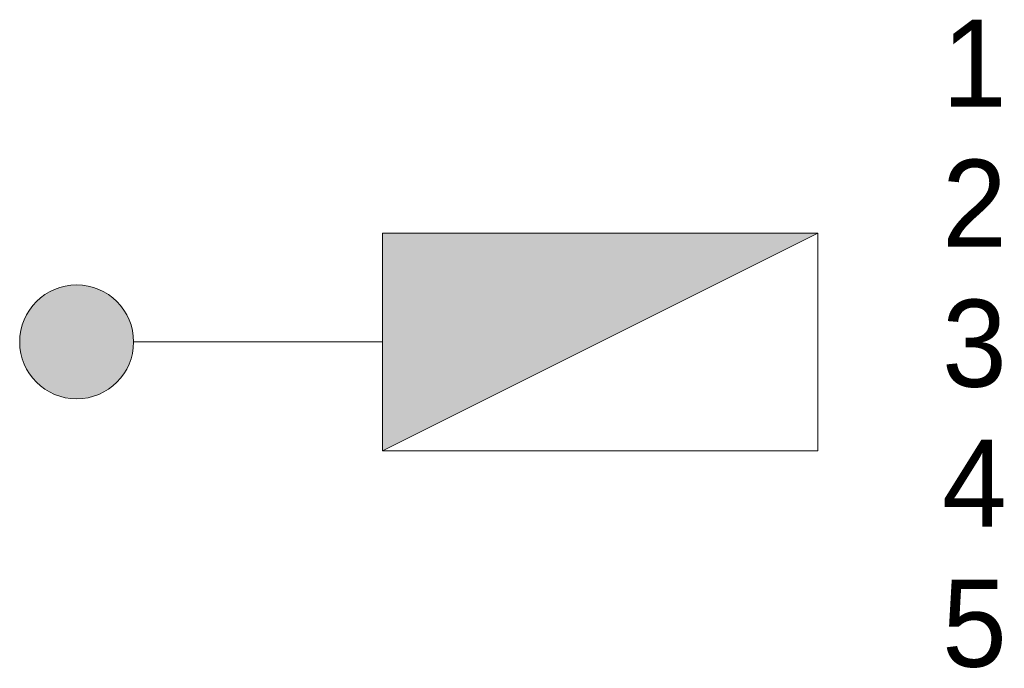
# Model space of a CAD drawing. Header units: metres. Extents: x 1332.05 to 1339.97, y 1424.85 to 1430.06.
import ezdxf

# ---------------------------------------------------------------- set-up
doc = ezdxf.new("R2010")
doc.units = ezdxf.units.M
for name, color, linetype, lineweight in [('B-WE-KL-ET_LS_SR_ARMATUUR-A', 13, 'Continuous', 18), ('B-WE-KL-ET_LS_SR_ARMATUUR-G', 13, 'Continuous', 18), ('B-WE-KL-ET_LS_SR_ARMATUUR-T18', 13, 'Continuous', 18)]:
    doc.layers.add(name, color=color, linetype=linetype, lineweight=lineweight)
doc.styles.add('nlcs_iso', font='iso-nlcs.shx', dxfattribs={"height": 1.8})

msp = doc.modelspace()

# ---------------------------------------------------------------- hatches: boundary and pattern name
at = {"layer": 'B-WE-KL-ET_LS_SR_ARMATUUR-A'}
msp.add_hatch(color=256, dxfattribs=at).paths.add_polyline_path([(1332.0523, 1427.4725, 1), (1332.9679, 1427.4725, 1)])

# ---------------------------------------------------------------- linework, layer by layer
msp.add_solid([(1338.4679, 1428.3475), (1334.9679, 1426.5975), (1334.9679, 1428.3475)], dxfattribs=at)
at = {"layer": 'B-WE-KL-ET_LS_SR_ARMATUUR-G'}
msp.add_line((1334.9679, 1427.4725), (1332.9679, 1427.4725), dxfattribs=at)
msp.add_lwpolyline([(1338.4679, 1428.3475), (1334.9679, 1426.5975)], dxfattribs=at)
at = {"layer": 'B-WE-KL-ET_LS_SR_ARMATUUR-G', "ltscale": 10}
msp.add_lwpolyline([(1338.4679, 1428.3475), (1338.4679, 1426.5975), (1334.9679, 1426.5975), (1334.9679, 1428.3475)], close=True, dxfattribs=at)
at = {"layer": 'B-WE-KL-ET_LS_SR_ARMATUUR-G'}
msp.add_circle((1332.5101, 1427.4725), 0.4578, dxfattribs=at)

# ---------------------------------------------------------------- texts
at = {"layer": 'B-WE-KL-ET_LS_SR_ARMATUUR-T18', "style": 'nlcs_iso'}
for tag, p, s in [('1', (1339.4679, 1429.3618), '1/1'), ('2', (1339.4679, 1428.2368), 'var./36W'), ('3', (1339.4679, 1427.1118), 'Lph. 10m'), ('4', (1339.4679, 1425.9868), 'Aluminium'), ('5', (1339.4679, 1424.8618), '')]:
    msp.add_attdef(tag, p, s, height=0.7, dxfattribs=at)

doc.saveas('drawing.dxf')
